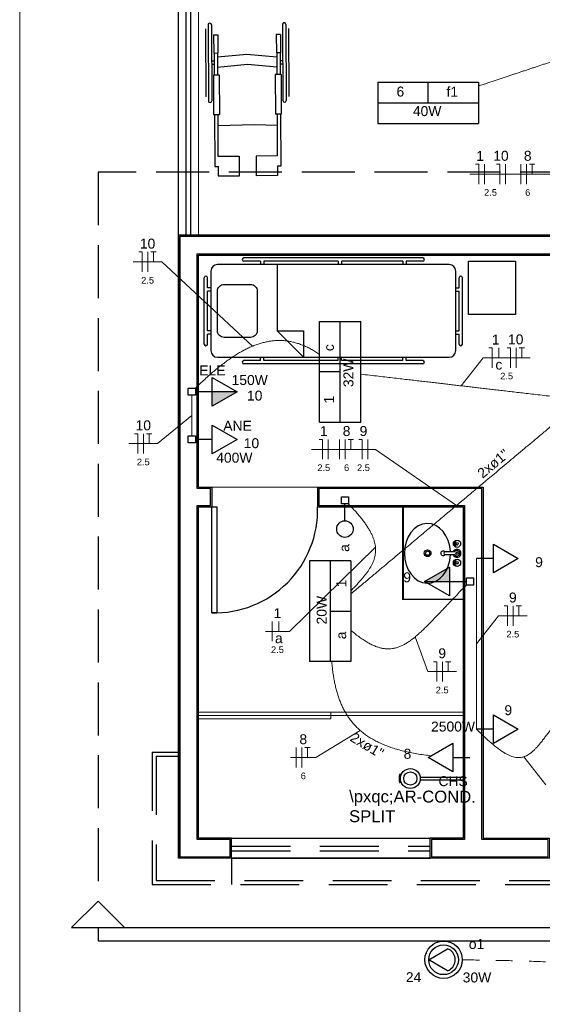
# Model space of a CAD drawing. Header units: feet. Extents: x -18 to 1038, y -110 to 48.
# Tile 29 of 199: x -4 to 0, y -9 to -1. Entities that reach past the tile are written whole.
import ezdxf

# ---------------------------------------------------------------- set-up
doc = ezdxf.new("R2010")
doc.units = ezdxf.units.FT
doc.header["$MEASUREMENT"] = 0
for name, pattern in [('HIDDEN', [0.9525, 0.635, -0.3175]), ('JIS_02_1.2', [0.25, 0.125, -0.125]), ('JIS_02_4.0', [0.55, 0.4, -0.15])]:
    doc.linetypes.add(name, pattern=pattern)
doc.layers.get('0').update_dxf_attribs({"color": 251})
for name, color, linetype, lineweight in [('0.1', 1, 'Continuous', 9), ('02', 2, 'Continuous', 20), ('DI-Cortes', 1, 'JIS_02_4.0', 30), ('EL-Condutos', 4, 'Continuous', 5), ('EL-Fios (Fase 1)', 7, 'Continuous', 5), ('EL-Fios (Fase 2)', 7, 'Continuous', 5), ('EL-Fios (Fase 3)', 7, 'Continuous', 5), ('EL-Fios (Neutro)', 7, 'Continuous', 5), ('EL-Fios (Retorno)', 7, 'Continuous', 5), ('EL-Fios (Terra)', 7, 'Continuous', 5), ('EL-Textos conduto', 7, 'Continuous', 5), ('EL-Textos fios', 7, 'Continuous', 5), ('Textos', 7, 'Continuous', 5)]:
    doc.layers.add(name, color=color, linetype=linetype, lineweight=lineweight)
for name, color, linetype in [('1', 1, 'Continuous'), ('100_IMPIANTI', 251, 'Continuous'), ('AR-SAN', 1, 'Continuous'), ('JANELA', 3, 'Continuous'), ('MOBILARIO', 8, 'Continuous'), ('P-SIMBOL', 5, 'Continuous'), ('parede', 5, 'Continuous'), ('porta', 3, 'Continuous'), ('PROJEÇÃO', 6, 'HIDDEN')]:
    doc.layers.add(name, color=color, linetype=linetype)
doc.styles.add('Arial', font='arial.ttf')

msp = doc.modelspace()

# ---------------------------------------------------------------- hatches: boundary and pattern name
at = {"layer": 'P-SIMBOL', "linetype": 'Continuous'}
for points in [[(-2.4326, -4.1101), (-2.2451, -4.1101), (-2.4326, -4.2184)], [(-0.6417, -5.5423), (-0.8292, -5.5423), (-0.6417, -5.434)]]:
    msp.add_hatch(color=256, dxfattribs=at).paths.add_polyline_path(points)

# ---------------------------------------------------------------- linework, layer by layer
at = {"linetype": 'Continuous'}
for p, q in [((-2.4832, -1.3722), (-2.4806, -1.8847)), ((-2.4646, -1.3409), (-2.4617, -1.9159)), ((-2.4396, -1.3407), (-2.4367, -1.9157)), ((-1.9021, -1.338), (-1.8992, -1.913)), ((-1.8771, -1.3378), (-1.8742, -1.9128)), ((-1.8582, -1.369), (-1.8556, -1.8815)), ((-2.4227, -1.4169), (-2.3914, -1.4167)), ((-2.4227, -1.4169), (-2.422, -1.5537)), ((-2.3914, -1.4167), (-2.3907, -1.5535)), ((-1.9183, -1.4143), (-1.9495, -1.4145)), ((-1.9495, -1.4145), (-1.9488, -1.5512)), ((-1.9183, -1.4143), (-1.9176, -1.5511)), ((-2.422, -1.5537), (-2.3907, -1.5535)), ((-2.4188, -1.5536), (-2.418, -1.7172)), ((-2.3938, -1.5535), (-2.393, -1.7171)), ((-1.9176, -1.5511), (-1.9488, -1.5512)), ((-1.9457, -1.5512), (-1.9449, -1.7148)), ((-1.9207, -1.5511), (-1.9199, -1.7147)), ((-2.4185, -1.6156), (-2.4382, -1.6157)), ((-2.1724, -1.5648), (-2.3937, -1.5862)), ((-1.9455, -1.5839), (-2.1724, -1.5648)), ((-1.9007, -1.613), (-1.9204, -1.6131)), ((-2.4184, -1.6406), (-2.4381, -1.6407)), ((-2.1665, -1.6414), (-2.3933, -1.6628)), ((-1.9451, -1.6605), (-2.1665, -1.6414)), ((-1.9006, -1.638), (-1.9203, -1.6381)), ((-2.4242, -1.7173), (-2.3805, -1.7171)), ((-2.4242, -1.7173), (-2.4227, -2.0182)), ((-2.3805, -1.7171), (-2.3789, -2.0179)), ((-1.9136, -1.7147), (-1.9574, -1.7149)), ((-1.9574, -1.7149), (-1.9558, -2.0158)), ((-1.9136, -1.7147), (-1.9121, -2.0155)), ((-2.4227, -2.0182), (-2.3789, -2.0179)), ((-2.4164, -2.0181), (-2.4144, -2.411)), ((-2.3914, -2.018), (-2.3898, -2.3312)), ((-1.9121, -2.0155), (-1.9558, -2.0158)), ((-1.9433, -2.0157), (-1.9417, -2.3289)), ((-1.9183, -2.0156), (-1.9163, -2.4084)), ((-2.1132, -2.0961), (-2.391, -2.1039)), ((-1.9429, -2.1016), (-2.1132, -2.0961)), ((-2.3898, -2.3332), (-2.2297, -2.3323)), ((-2.2297, -2.3323), (-2.2289, -2.482)), ((-1.9417, -2.3309), (-2.1018, -2.3317)), ((-2.1018, -2.3317), (-2.1011, -2.4814)), ((-2.4144, -2.411), (-2.3894, -2.4108)), ((-2.3894, -2.4089), (-2.3891, -2.4811)), ((-1.9413, -2.4066), (-1.9409, -2.4788)), ((-1.9163, -2.4084), (-1.9413, -2.4085)), ((-2.3891, -2.4811), (-2.2289, -2.4803)), ((-1.9409, -2.4788), (-2.1011, -2.4796))]:
    msp.add_line(p, q, dxfattribs=at)
for centre, start, end in [((-2.4521, -1.3408), 0.29452, 180.29452), ((-1.8896, -1.3379), 0.29452, 180.29452), ((-2.4492, -1.9158), 180.29452, 0.29452), ((-1.8867, -1.9129), 180.29452, 0.29452)]:
    msp.add_arc(centre, 0.0125, start, end, dxfattribs=at)
at = {"layer": '0.1', "color": 251}
for p, q in [((-1.6372, -4.8294), (-2.4372, -4.8294)), ((-0.5372, -6.5294), (-2.5372, -6.5294)), ((-1.5372, -6.5294), (-1.5372, -6.5794)), ((-0.5372, -6.5544), (-2.5372, -6.5544)), ((-1.5372, -6.5794), (-2.5372, -6.5794))]:
    msp.add_line(p, q, dxfattribs=at)
msp.add_lwpolyline([(2.6628, -8.8294), (-3.8872, -8.8294), (-3.8872, 6.1706)], dxfattribs=at)
at = {"layer": '02', "color": 251}
for p, q in [((-2.6872, -2.9294), (-2.6872, -0.9294)), ((-2.5372, -2.9294), (-2.5372, -0.9294))]:
    msp.add_line(p, q, dxfattribs=at)
at = {"layer": '1', "color": 251}
msp.add_line((-0.5372, -5.6794), (-0.9972, -5.6794), dxfattribs=at)
msp.add_arc((-2.4172, -4.9994), 0.7803, 268.5312, 1.4688, dxfattribs=at)
at = {"layer": 'AR-SAN', "color": 251}
for p, q in [((-0.9972, -4.9794), (-0.9972, -5.6794)), ((-0.9922, -4.9794), (-0.9922, -5.6794))]:
    msp.add_line(p, q, dxfattribs=at)
at = {"layer": 'AR-SAN', "color": 251, "ltscale": 0.02}
for p, q in [((-1.0061, -6.9999), (-1.0153, -6.996)), ((-1.0061, -7.0588), (-1.0153, -7.0627)), ((-0.8637, -7.0194), (-0.5372, -7.0194)), ((-0.8637, -7.0394), (-0.5372, -7.0394)), ((-0.5372, -7.0194), (-0.5372, -7.0394))]:
    msp.add_line(p, q, dxfattribs=at)
for radius in [0.075, 0.05]:
    msp.add_circle((-0.9372, -7.0294), radius, dxfattribs=at)
msp.add_arc((-0.9372, -7.0294), 0.085, 156.8782, 203.1218, dxfattribs=at)
at = {"layer": 'Defpoints', "color": 251}
msp.add_lwpolyline([(-2.6872, 18.1708), (10.8428, 18.1708), (10.8428, 6.7706), (4.9128, 6.7706), (4.9128, 3.7706), (28.8428, 3.7706), (28.8426, -7.6295), (-2.6872, -7.6295), (-2.6872, 3.7706), (2.6128, 3.7706), (2.6128, 6.7706), (-2.6872, 6.7706)], close=True, dxfattribs=at)
at = {"layer": 'DI-Cortes', "color": 251, "linetype": 'JIS_02_4.0'}
for p, q in [((29.4426, -2.4539), (-3.2955, -2.4539)), ((-3.2955, -2.4539), (-3.2955, -7.9541))]:
    msp.add_line(p, q, dxfattribs=at)
at = {"layer": 'DI-Cortes', "color": 251, "linetype": 'Continuous'}
for p, q in [((-3.4955, -8.1541), (-3.2955, -7.9541)), ((-3.2955, -7.9541), (-3.0955, -8.1541)), ((-3.4955, -8.1541), (29.6426, -8.1541)), ((-3.2955, -8.1541), (-3.2955, -8.2541)), ((-3.2955, -8.2541), (29.4426, -8.2541))]:
    msp.add_line(p, q, dxfattribs=at)
at = {"layer": 'EL-Condutos', "linetype": 'Continuous'}
for points in [[(-0.4226, -1.8029), (-0.387, -1.7911), (-0.3529, -1.7797), (-0.3201, -1.7688), (-0.2884, -1.7582), (-0.2578, -1.748), (-0.228, -1.7381), (-0.199, -1.7284), (-0.1707, -1.719), (-0.1428, -1.7097), (-0.1154, -1.7006), (-0.0882, -1.6915), (-0.0612, -1.6825), (-0.0341, -1.6735), (-0.0069, -1.6644), (0.0205, -1.6553), (0.0483, -1.646), (0.0766, -1.6366), (0.1056, -1.6269), (0.1353, -1.617), (0.1659, -1.6068), (0.1975, -1.5963), (0.2303, -1.5854), (0.2643, -1.5741), (0.2998, -1.5622), (0.3367, -1.5499), (0.3753, -1.5371), (0.4158, -1.5236), (0.4581, -1.5095), (0.5024, -1.4947), (0.549, -1.4792)], [(-2.5601, -4.0833), (-2.5246, -4.0491), (-2.4897, -4.0165), (-2.4553, -3.9855), (-2.4214, -3.9562), (-2.3879, -3.9284), (-2.3548, -3.9023), (-2.3222, -3.8779), (-2.2899, -3.8553), (-2.2579, -3.8343), (-2.2263, -3.8151), (-2.195, -3.7976), (-2.164, -3.7819), (-2.1332, -3.7681), (-2.1026, -3.756), (-2.0722, -3.7458), (-2.042, -3.7375), (-2.0119, -3.731), (-1.9819, -3.7265), (-1.9521, -3.7239), (-1.9223, -3.7232), (-1.8925, -3.7245), (-1.8628, -3.7278), (-1.833, -3.7331), (-1.8032, -3.7404), (-1.7734, -3.7498), (-1.7434, -3.7612), (-1.7134, -3.7747), (-1.6832, -3.7904), (-1.6529, -3.8081), (-1.6223, -3.828)], [(-1.3119, -3.9774), (-1.2425, -3.9854), (-1.177, -3.993), (-1.1151, -4.0002), (-1.0565, -4.007), (-1.0009, -4.0135), (-0.9482, -4.0196), (-0.8979, -4.0255), (-0.8498, -4.031), (-0.8037, -4.0364), (-0.7592, -4.0416), (-0.7162, -4.0466), (-0.6742, -4.0514), (-0.6331, -4.0562), (-0.5925, -4.0609), (-0.5522, -4.0656), (-0.5119, -4.0703), (-0.4713, -4.075), (-0.4301, -4.0798), (-0.3882, -4.0846), (-0.3451, -4.0896), (-0.3006, -4.0948), (-0.2545, -4.1002), (-0.2064, -4.1057), (-0.1561, -4.1116), (-0.1034, -4.1177), (-0.0478, -4.1242), (0.0108, -4.131), (0.0727, -4.1382), (0.1382, -4.1458), (0.2076, -4.1538)], [(-2.5872, -4.1369), (-2.5872, -4.1509), (-2.5872, -4.1642), (-2.5872, -4.1768), (-2.5872, -4.1886), (-2.5872, -4.1998), (-2.5872, -4.2105), (-2.5872, -4.2206), (-2.5872, -4.2302), (-2.5872, -4.2395), (-2.5872, -4.2484), (-2.5872, -4.257), (-2.5872, -4.2654), (-2.5872, -4.2737), (-2.5872, -4.2818), (-2.5872, -4.2898), (-2.5872, -4.2979), (-2.5872, -4.306), (-2.5872, -4.3142), (-2.5872, -4.3227), (-2.5872, -4.3313), (-2.5872, -4.3402), (-2.5872, -4.3495), (-2.5872, -4.3591), (-2.5872, -4.3692), (-2.5872, -4.3799), (-2.5872, -4.3911), (-2.5872, -4.4029), (-2.5872, -4.4155), (-2.5872, -4.4288), (-2.5872, -4.4428)], [(-1.3862, -5.6363), (-1.3133, -5.5752), (-1.2445, -5.5176), (-1.1795, -5.4632), (-1.118, -5.4117), (-1.0597, -5.3629), (-1.0043, -5.3165), (-0.9516, -5.2724), (-0.9013, -5.2302), (-0.8529, -5.1898), (-0.8064, -5.1508), (-0.7613, -5.113), (-0.7173, -5.0763), (-0.6743, -5.0402), (-0.6318, -5.0047), (-0.5897, -4.9694), (-0.5475, -4.934), (-0.505, -4.8985), (-0.462, -4.8624), (-0.4181, -4.8257), (-0.373, -4.7879), (-0.3264, -4.7489), (-0.2781, -4.7085), (-0.2277, -4.6663), (-0.175, -4.6222), (-0.1196, -4.5758), (-0.0614, -4.527), (0.0001, -4.4755), (0.0652, -4.4211), (0.134, -4.3635), (0.2069, -4.3024)], [(-1.4053, -4.9554), (-1.3764, -4.9858), (-1.3498, -5.0151), (-1.3255, -5.0433), (-1.3035, -5.0704), (-1.2838, -5.0964), (-1.2663, -5.1216), (-1.2509, -5.1459), (-1.2376, -5.1693), (-1.2263, -5.192), (-1.2171, -5.2141), (-1.2099, -5.2355), (-1.2045, -5.2564), (-1.2011, -5.2768), (-1.1995, -5.2968), (-1.1997, -5.3164), (-1.2016, -5.3357), (-1.2052, -5.3548), (-1.2105, -5.3738), (-1.2174, -5.3927), (-1.2259, -5.4115), (-1.2358, -5.4304), (-1.2473, -5.4493), (-1.2602, -5.4685), (-1.2745, -5.4879), (-1.2901, -5.5075), (-1.307, -5.5276), (-1.3251, -5.5481), (-1.3445, -5.569), (-1.3651, -5.5905), (-1.3867, -5.6127)], [(-0.4372, -6.6576), (-0.4372, -6.5953), (-0.4372, -6.537), (-0.4372, -6.4824), (-0.4372, -6.4313), (-0.4372, -6.3833), (-0.4372, -6.3382), (-0.4372, -6.2956), (-0.4372, -6.2554), (-0.4372, -6.2171), (-0.4372, -6.1806), (-0.4372, -6.1455), (-0.4372, -6.1115), (-0.4372, -6.0784), (-0.4372, -6.0458), (-0.4372, -6.0136), (-0.4372, -5.9814), (-0.4372, -5.9488), (-0.4372, -5.9157), (-0.4372, -5.8818), (-0.4372, -5.8466), (-0.4372, -5.8101), (-0.4372, -5.7718), (-0.4372, -5.7316), (-0.4372, -5.689), (-0.4372, -5.6439), (-0.4372, -5.5959), (-0.4372, -5.5448), (-0.4372, -5.4902), (-0.4372, -5.4319), (-0.4372, -5.3696)], [(-0.5137, -5.569), (-0.5552, -5.6113), (-0.5945, -5.6521), (-0.6319, -5.6912), (-0.6674, -5.7287), (-0.7013, -5.7645), (-0.7335, -5.7985), (-0.7644, -5.8306), (-0.7939, -5.8609), (-0.8223, -5.8891), (-0.8497, -5.9153), (-0.8762, -5.9394), (-0.9019, -5.9613), (-0.9269, -5.981), (-0.9515, -5.9984), (-0.9757, -6.0134), (-0.9997, -6.026), (-1.0236, -6.0361), (-1.0475, -6.0437), (-1.0716, -6.0486), (-1.096, -6.0509), (-1.1208, -6.0504), (-1.1462, -6.0471), (-1.1723, -6.0409), (-1.1993, -6.0318), (-1.2272, -6.0197), (-1.2562, -6.0045), (-1.2865, -5.9862), (-1.3181, -5.9647), (-1.3512, -5.9399), (-1.386, -5.9118)], [(-0.7784, -6.8575), (-0.8346, -6.8507), (-0.8879, -6.8427), (-0.9384, -6.8333), (-0.9863, -6.8227), (-1.0316, -6.8108), (-1.0744, -6.7977), (-1.1147, -6.7833), (-1.1526, -6.7677), (-1.1882, -6.7509), (-1.2216, -6.733), (-1.2528, -6.7138), (-1.2819, -6.6935), (-1.3091, -6.672), (-1.3342, -6.6494), (-1.3575, -6.6257), (-1.379, -6.6009), (-1.3987, -6.575), (-1.4168, -6.548), (-1.4333, -6.52), (-1.4483, -6.4909), (-1.4618, -6.4608), (-1.474, -6.4296), (-1.4849, -6.3975), (-1.4946, -6.3644), (-1.5031, -6.3303), (-1.5105, -6.2952), (-1.517, -6.2592), (-1.5225, -6.2222), (-1.5271, -6.1843), (-1.5309, -6.1455)], [(0.2074, -6.5506), (0.183, -6.5814), (0.1599, -6.6111), (0.1382, -6.6397), (0.1176, -6.6671), (0.0981, -6.6931), (0.0794, -6.7178), (0.0616, -6.7409), (0.0444, -6.7625), (0.0277, -6.7824), (0.0113, -6.8005), (-0.0048, -6.8168), (-0.0207, -6.8311), (-0.0367, -6.8434), (-0.0528, -6.8536), (-0.0692, -6.8617), (-0.086, -6.8674), (-0.1033, -6.8707), (-0.1213, -6.8716), (-0.1401, -6.8699), (-0.1599, -6.8656), (-0.1807, -6.8585), (-0.2027, -6.8487), (-0.226, -6.8359), (-0.2507, -6.8201), (-0.2771, -6.8012), (-0.3051, -6.7792), (-0.335, -6.7539), (-0.3669, -6.7253), (-0.4009, -6.6932), (-0.4372, -6.6576)]]:
    msp.add_spline(points, degree=3, dxfattribs=at)
at = {"layer": 'EL-Condutos', "linetype": 'JIS_02_1.2'}
msp.add_spline([(-0.5404, -8.3978), (-0.2766, -8.402), (-0.0052, -8.4096), (0.2728, -8.4204), (0.5565, -8.4337), (0.8451, -8.4491), (1.1377, -8.4662), (1.4335, -8.4845), (1.7315, -8.5036), (2.0308, -8.523), (2.3307, -8.5423), (2.6302, -8.561), (2.9285, -8.5787), (3.2247, -8.5948), (3.5179, -8.609), (3.8072, -8.6208), (4.0918, -8.6298), (4.3709, -8.6354), (4.6435, -8.6373), (4.9087, -8.635), (5.1657, -8.628), (5.4137, -8.6159), (5.6517, -8.5982), (5.8788, -8.5745), (6.0943, -8.5444), (6.2972, -8.5073), (6.4867, -8.4628), (6.6619, -8.4105), (6.8219, -8.3499), (6.9658, -8.2805), (7.0928, -8.202)], degree=3, dxfattribs=at)
at = {"layer": 'EL-Fios (Fase 1)'}
for p, q in [((-0.377, -2.5426), (-0.377, -2.3926)), ((-0.1037, -2.5426), (-0.1037, -2.3926)), ((-1.5572, -4.6201), (-1.5572, -4.4701)), ((-1.4715, -4.6201), (-1.4715, -4.4701)), ((-1.9803, -5.9937), (-1.9803, -5.8437)), ((-1.7985, -6.9462), (-1.7985, -6.7962))]:
    msp.add_line(p, q, dxfattribs=at)
at = {"layer": 'EL-Fios (Fase 2)'}
for p, q in [((-0.2189, -2.5426), (-0.2189, -2.3926)), ((-2.9188, -3.2054), (-2.9188, -3.0554)), ((-0.1391, -3.9285), (-0.1391, -3.7785)), ((-2.9514, -4.577), (-2.9514, -4.427)), ((-1.2572, -4.6201), (-1.2572, -4.4701)), ((-0.1607, -5.8765), (-0.1607, -5.7265)), ((-0.6942, -6.2976), (-0.6942, -6.1476))]:
    msp.add_line(p, q, dxfattribs=at)
at = {"layer": 'EL-Fios (Fase 3)'}
for p, q in [((-0.0609, -2.5426), (-0.0609, -2.3926)), ((-1.4286, -4.6201), (-1.4286, -4.4701)), ((-1.7556, -6.9462), (-1.7556, -6.7962))]:
    msp.add_line(p, q, dxfattribs=at)
at = {"layer": 'EL-Fios (Neutro)'}
for p, q in [((-0.4448, -2.3926), (-0.4198, -2.3926)), ((-0.4198, -2.5426), (-0.4198, -2.3926)), ((-0.2868, -2.3926), (-0.2618, -2.3926)), ((-0.2618, -2.5426), (-0.2618, -2.3926)), ((-2.9866, -3.0554), (-2.9616, -3.0554)), ((-2.9616, -3.2054), (-2.9616, -3.0554)), ((-0.3436, -3.7785), (-0.3186, -3.7785)), ((-0.3186, -3.9285), (-0.3186, -3.7785)), ((-0.207, -3.7785), (-0.182, -3.7785)), ((-0.182, -3.9285), (-0.182, -3.7785)), ((-3.0193, -4.427), (-2.9943, -4.427)), ((-2.9943, -4.577), (-2.9943, -4.427)), ((-1.6251, -4.4701), (-1.6001, -4.4701)), ((-1.6001, -4.6201), (-1.6001, -4.4701)), ((-1.3251, -4.4701), (-1.3001, -4.4701)), ((-1.3001, -4.6201), (-1.3001, -4.4701)), ((-0.2286, -5.7265), (-0.2036, -5.7265)), ((-0.2036, -5.8765), (-0.2036, -5.7265)), ((-0.7621, -6.1476), (-0.7371, -6.1476)), ((-0.7371, -6.2976), (-0.7371, -6.1476))]:
    msp.add_line(p, q, dxfattribs=at)
at = {"layer": 'EL-Fios (Retorno)'}
for p, q in [((-0.2686, -3.8535), (-0.2686, -3.7785)), ((-1.9303, -5.9187), (-1.9303, -5.8437))]:
    msp.add_line(p, q, dxfattribs=at)
at = {"layer": 'EL-Fios (Terra)'}
for points in [[(-0.018, -2.4676), (-0.018, -2.3926), (-0.038, -2.3926), (0.002, -2.3926)], [(-2.8759, -3.1304), (-2.8759, -3.0554), (-2.8959, -3.0554), (-2.8559, -3.0554)], [(-0.0963, -3.8535), (-0.0963, -3.7785), (-0.1163, -3.7785), (-0.0763, -3.7785)], [(-2.9086, -4.502), (-2.9086, -4.427), (-2.9286, -4.427), (-2.8886, -4.427)], [(-1.3858, -4.5451), (-1.3858, -4.4701), (-1.4058, -4.4701), (-1.3658, -4.4701)], [(-0.1179, -5.8015), (-0.1179, -5.7265), (-0.1379, -5.7265), (-0.0979, -5.7265)], [(-0.6514, -6.2226), (-0.6514, -6.1476), (-0.6714, -6.1476), (-0.6314, -6.1476)], [(-1.7128, -6.8712), (-1.7128, -6.7962), (-1.7328, -6.7962), (-1.6928, -6.7962)]]:
    msp.add_lwpolyline(points, dxfattribs=at)
at = {"layer": 'EL-Textos fios'}
for p, q in [((-0.4877, -2.4676), (0.1975, -2.4676)), ((-3.0295, -3.1304), (-2.8131, -3.1304)), ((-2.1302, -3.7668), (-2.8131, -3.1304)), ((-0.5522, -4.0656), (-0.3865, -3.8535)), ((-0.3865, -3.8535), (-0.0334, -3.8535)), ((-2.5872, -4.2898), (-2.8457, -4.502)), ((-3.0621, -4.502), (-2.8457, -4.502)), ((-1.6825, -4.5451), (-1.1998, -4.5451)), ((-0.5897, -4.9694), (-1.1998, -4.5451)), ((-1.2005, -5.2823), (-1.8493, -5.9187)), ((-0.4372, -6.0136), (-0.2715, -5.8015)), ((-0.2715, -5.8015), (-0.055, -5.8015)), ((-2.0321, -5.9187), (-1.8493, -5.9187)), ((-0.8995, -5.9594), (-0.8049, -6.2226)), ((-0.8049, -6.2226), (-0.5885, -6.2226)), ((-1.3153, -6.6667), (-1.6499, -6.8712)), ((-1.8413, -6.8712), (-1.6499, -6.8712)), ((-0.08, -6.8656), (0.0857, -7.0777))]:
    msp.add_line(p, q, dxfattribs=at)
at = {"layer": 'JANELA', "color": 251}
for points in [[(-2.5472, -3.0694), (1.7028, -3.0694), (1.7028, -2.9394), (-2.6772, -2.9394), (-2.6772, -7.6194), (-2.2972, -7.6194), (-2.2972, -7.4894), (-2.5472, -7.4894), (-2.5472, -4.9694), (-2.4472, -4.9694), (-2.4472, -4.8394), (-2.5472, -4.8394)], [(-0.3972, -4.8394), (-1.6272, -4.8394), (-1.6272, -4.9694), (-0.5272, -4.9694), (-0.5272, -7.4894), (-0.7772, -7.4894), (-0.7772, -7.6194), (0.1028, -7.6194), (0.1028, -7.4894), (-0.3972, -7.4894)]]:
    msp.add_lwpolyline(points, close=True, dxfattribs=at)
at = {"layer": 'MOBILARIO', "color": 251}
for p, q in [((-0.8437, -3.1), (-2.1937, -3.1)), ((-0.6437, -3.15), (-2.3937, -3.15)), ((-2.0687, -3.125), (-2.1937, -3.125)), ((-2.0687, -3.125), (-2.0687, -3.15)), ((-1.4812, -3.125), (-2.0437, -3.125)), ((-2.0437, -3.125), (-2.0437, -3.15)), ((-1.9437, -3.15), (-1.9437, -3.65)), ((-1.4812, -3.125), (-1.4812, -3.15)), ((-0.9937, -3.125), (-1.4562, -3.125)), ((-1.4562, -3.125), (-1.4562, -3.15)), ((-0.9937, -3.125), (-0.9937, -3.15)), ((-0.8437, -3.125), (-0.9687, -3.125)), ((-0.9687, -3.125), (-0.9687, -3.15)), ((-2.4937, -3.75), (-2.4937, -3.25)), ((-2.4687, -3.325), (-2.4687, -3.25)), ((-2.4437, -3.2), (-2.4437, -3.8)), ((-0.5937, -3.8), (-0.5937, -3.2)), ((-0.5687, -3.325), (-0.5687, -3.25)), ((-0.5437, -3.75), (-0.5437, -3.25)), ((-2.4437, -3.325), (-2.4687, -3.325)), ((-0.5937, -3.325), (-0.5687, -3.325)), ((-2.4687, -3.65), (-2.4687, -3.35)), ((-2.4437, -3.35), (-2.4687, -3.35)), ((-0.5937, -3.35), (-0.5687, -3.35)), ((-0.5687, -3.65), (-0.5687, -3.35)), ((-2.4437, -3.65), (-2.4687, -3.65)), ((-2.4687, -3.75), (-2.4687, -3.675)), ((-2.4437, -3.675), (-2.4687, -3.675)), ((-1.9437, -3.65), (-1.7437, -3.85)), ((-1.9437, -3.65), (-1.7437, -3.65)), ((-1.7437, -3.65), (-1.7437, -3.85)), ((-0.5937, -3.65), (-0.5687, -3.65)), ((-0.5937, -3.675), (-0.5687, -3.675)), ((-0.5687, -3.75), (-0.5687, -3.675)), ((-2.3937, -3.85), (-0.6437, -3.85)), ((-2.0687, -3.875), (-2.0687, -3.85)), ((-2.0437, -3.875), (-2.0437, -3.85)), ((-1.4812, -3.875), (-1.4812, -3.85)), ((-1.4562, -3.875), (-1.4562, -3.85)), ((-0.9937, -3.875), (-0.9937, -3.85)), ((-0.9687, -3.875), (-0.9687, -3.85)), ((-2.0687, -3.875), (-2.1937, -3.875)), ((-0.8437, -3.9), (-2.1937, -3.9)), ((-1.4812, -3.875), (-2.0437, -3.875)), ((-0.9937, -3.875), (-1.4562, -3.875)), ((-0.8437, -3.875), (-0.9687, -3.875))]:
    msp.add_line(p, q, dxfattribs=at)
at = {"layer": 'MOBILARIO', "color": 251, "linetype": 'Continuous'}
for p, q in [((-0.5945, -5.2545), (-0.5998, -5.2545)), ((-0.5945, -5.2545), (-0.5998, -5.2545)), ((-0.5944, -5.2595), (-0.5998, -5.2595)), ((-0.5944, -5.2595), (-0.5998, -5.2595)), ((-0.6021, -5.3195), (-0.6748, -5.3195)), ((-0.6021, -5.3195), (-0.6748, -5.3195)), ((-0.6748, -5.3395), (-0.6021, -5.3395)), ((-0.6748, -5.3395), (-0.6021, -5.3395)), ((-0.5945, -5.3995), (-0.5998, -5.3995)), ((-0.5945, -5.3995), (-0.5998, -5.3995)), ((-0.5944, -5.4045), (-0.5998, -5.4045)), ((-0.5944, -5.4045), (-0.5998, -5.4045))]:
    msp.add_line(p, q, dxfattribs=at)
at = {"layer": 'MOBILARIO', "color": 251}
msp.add_lwpolyline([(-0.1428, -3.5283), (-0.4981, -3.5283), (-0.4981, -3.1259), (-0.1428, -3.1259)], close=True, dxfattribs=at)
msp.add_lwpolyline([(-2.3437, -3.3), (-2.1437, -3.3, -0.414214), (-2.0937, -3.35), (-2.0937, -3.35), (-2.0937, -3.65, -0.414214), (-2.1437, -3.7), (-2.1437, -3.7), (-2.3437, -3.7, -0.414214), (-2.3937, -3.65), (-2.3937, -3.65), (-2.3937, -3.35, -0.414214), (-2.3437, -3.3), (-2.3437, -3.3)], format="xyb", dxfattribs=at)
at = {"layer": 'MOBILARIO', "color": 251, "linetype": 'Continuous'}
for centre, radius in [((-0.5848, -5.257), 0.0275), ((-0.5848, -5.257), 0.0275), ((-0.6048, -5.257), 0.00559), ((-0.6048, -5.257), 0.00559), ((-0.5848, -5.257), 0.01), ((-0.5848, -5.257), 0.01), ((-0.8066, -5.3294), 0.025), ((-0.8066, -5.3294), 0.015), ((-0.5848, -5.3295), 0.01), ((-0.5848, -5.3295), 0.01), ((-0.5848, -5.402), 0.0275), ((-0.5848, -5.402), 0.0275), ((-0.6048, -5.402), 0.00559), ((-0.6048, -5.402), 0.00559), ((-0.5848, -5.402), 0.01), ((-0.5848, -5.402), 0.01)]:
    msp.add_circle(centre, radius, dxfattribs=at)
at = {"layer": 'MOBILARIO', "color": 251}
for centre, radius, start, end in [((-2.1937, -3.1125), 0.0125, 90, 270), ((-0.8437, -3.1125), 0.0125, 270, 90), ((-2.3937, -3.2), 0.05, 90, 180), ((-0.6437, -3.2), 0.05, 0, 90), ((-2.4812, -3.25), 0.0125, 0, 180), ((-0.5562, -3.25), 0.0125, 0, 180), ((-2.4812, -3.75), 0.0125, 180, 0), ((-0.5562, -3.75), 0.0125, 180, 0), ((-2.3937, -3.8), 0.05, 180, 270), ((-0.6437, -3.8), 0.05, 270, 0), ((-2.1937, -3.8875), 0.0125, 90, 270), ((-0.8437, -3.8875), 0.0125, 270, 90)]:
    msp.add_arc(centre, radius, start, end, dxfattribs=at)
at = {"layer": 'MOBILARIO', "color": 251, "linetype": 'Continuous'}
for centre, radius, start, end in [((-0.5848, -5.257), 0.02, 106.2342, 163.9047), ((-0.5848, -5.257), 0.02, 106.2342, 163.9047), ((-0.5848, -5.257), 0.02, 196.12, 254.0884), ((-0.5848, -5.257), 0.02, 196.12, 254.0884), ((-0.6895, -5.3293), 0.0175, 33.86539, 324.20329), ((-0.6895, -5.3293), 0.0175, 33.86539, 324.20329), ((-0.6748, -5.3295), 0.01, 90, 270), ((-0.6748, -5.3295), 0.01, 90, 270), ((-0.5848, -5.3295), 0.03, 199.6514, 160.3603), ((-0.5848, -5.3295), 0.03, 199.6514, 160.3603), ((-0.5848, -5.3295), 0.02, 210.3431, 149.7554), ((-0.5848, -5.3295), 0.02, 210.3431, 149.7554), ((-0.5848, -5.402), 0.02, 106.4413, 164.0789), ((-0.5848, -5.402), 0.02, 106.4413, 164.0789), ((-0.5848, -5.402), 0.02, 195.2407, 254.2093), ((-0.5848, -5.402), 0.02, 195.2407, 254.2093)]:
    msp.add_arc(centre, radius, start, end, dxfattribs=at)
msp.add_ellipse((-0.8082, -5.3298), major_axis=(0, -0.2257), ratio=0.76869, start_param=1.616237, end_param=7.810769, dxfattribs=at)
at = {"layer": 'P-SIMBOL'}
for p, q in [((-1.1814, -1.7737), (-1.1814, -2.085)), ((-1.1814, -1.7737), (-0.4229, -1.7737)), ((-0.8022, -1.9294), (-0.8022, -1.7737)), ((-0.4229, -1.7737), (-0.4229, -2.085)), ((-1.1814, -1.9294), (-0.4229, -1.9294)), ((-1.1814, -2.085), (-0.4229, -2.085)), ((-1.6228, -3.5801), (-1.3115, -3.5801)), ((-1.6228, -4.3386), (-1.6228, -3.5801)), ((-1.4672, -4.3386), (-1.4672, -3.5801)), ((-1.3115, -4.3386), (-1.3115, -3.5801)), ((-2.4326, -4.0019), (-2.2451, -4.1101)), ((-2.4326, -4.2184), (-2.4326, -4.0019)), ((-1.4672, -3.9594), (-1.6228, -3.9594)), ((-2.6137, -4.1366), (-2.6137, -4.0836)), ((-2.6137, -4.0836), (-2.5606, -4.0836)), ((-2.5606, -4.0836), (-2.5606, -4.1366)), ((-2.5606, -4.1366), (-2.6137, -4.1366)), ((-2.4326, -4.1101), (-2.5606, -4.1101)), ((-2.2451, -4.1101), (-2.4326, -4.1101)), ((-2.2451, -4.1101), (-2.4326, -4.2184)), ((-2.4326, -4.3613), (-2.2451, -4.4696)), ((-2.4326, -4.5778), (-2.4326, -4.3613)), ((-1.6228, -4.3386), (-1.3115, -4.3386)), ((-2.6137, -4.4961), (-2.6137, -4.4431)), ((-2.6137, -4.4431), (-2.5606, -4.4431)), ((-2.5606, -4.4431), (-2.5606, -4.4961)), ((-2.5606, -4.4961), (-2.6137, -4.4961)), ((-2.4326, -4.4696), (-2.5606, -4.4696)), ((-2.2451, -4.4696), (-2.4326, -4.5778)), ((-1.4575, -4.9028), (-1.4044, -4.9028)), ((-1.4575, -4.9559), (-1.4575, -4.9028)), ((-1.4044, -4.9028), (-1.4044, -4.9559)), ((-1.4044, -4.9559), (-1.4575, -4.9559)), ((-1.4309, -5.0844), (-1.4309, -4.9559)), ((-0.3092, -5.2614), (-0.1217, -5.3696)), ((-0.3092, -5.4779), (-0.3092, -5.2614)), ((-1.6978, -5.3876), (-1.6978, -6.1461)), ((-1.3865, -5.3876), (-1.6978, -5.3876)), ((-1.5422, -5.3876), (-1.5422, -6.1461)), ((-1.3865, -5.3876), (-1.3865, -6.1461)), ((-0.3092, -5.3696), (-0.4372, -5.3696)), ((-0.1217, -5.3696), (-0.3092, -5.4779)), ((-0.8292, -5.5423), (-0.6417, -5.434)), ((-0.6417, -5.434), (-0.6417, -5.6505)), ((-0.8292, -5.5423), (-0.6417, -5.5423)), ((-0.6417, -5.6505), (-0.8292, -5.5423)), ((-0.6417, -5.5423), (-0.5137, -5.5423)), ((-0.5137, -5.5688), (-0.5137, -5.5158)), ((-0.5137, -5.5158), (-0.4606, -5.5158)), ((-0.4606, -5.5688), (-0.5137, -5.5688)), ((-0.4606, -5.5158), (-0.4606, -5.5688)), ((-1.5422, -5.7669), (-1.3865, -5.7669)), ((-1.3865, -6.1461), (-1.6978, -6.1461)), ((-0.3092, -6.5493), (-0.1217, -6.6576)), ((-0.3092, -6.7658), (-0.3092, -6.5493)), ((-0.3092, -6.6576), (-0.4372, -6.6576)), ((-0.1217, -6.6576), (-0.3092, -6.7658)), ((-0.8027, -6.8714), (-0.6152, -6.7632)), ((-0.6152, -6.7632), (-0.6152, -6.9797)), ((-0.6152, -6.9797), (-0.8027, -6.8714)), ((-0.6152, -6.8714), (-0.4872, -6.8714)), ((-0.7985, -8.3971), (-0.6555, -8.3141)), ((-0.6555, -8.4796), (-0.7985, -8.3971))]:
    msp.add_line(p, q, dxfattribs=at)
msp.add_lwpolyline([(-0.6554, -8.4797), (-0.6446, -8.4748), (-0.6345, -8.4686), (-0.6253, -8.461), (-0.6173, -8.4522), (-0.6105, -8.4424), (-0.6051, -8.4319), (-0.6011, -8.4206), (-0.5987, -8.409), (-0.5979, -8.3971), (-0.5987, -8.3852), (-0.6011, -8.3736), (-0.6051, -8.3624), (-0.6105, -8.3518), (-0.6173, -8.342), (-0.6253, -8.3333), (-0.6345, -8.3257), (-0.6446, -8.3194), (-0.6554, -8.3145)], dxfattribs=at)
for centre, radius in [((-1.4309, -5.1469), 0.0625), ((-0.686, -8.3971), 0.1412), ((-0.686, -8.3971), 0.1125)]:
    msp.add_circle(centre, radius, dxfattribs=at)
at = {"layer": 'parede', "color": 251}
for p, q in [((1.7128, -2.9294), (-2.6872, -2.9294)), ((-2.5372, -3.0794), (1.7128, -3.0794)), ((-2.4372, -4.8294), (-2.4372, -4.9794)), ((-0.7872, -7.6294), (-0.7872, -7.4794))]:
    msp.add_line(p, q, dxfattribs=at)
for points in [[(-2.6872, -2.9294), (-2.6872, -7.6294)], [(-2.5372, -4.8294), (-2.5372, -3.0794)], [(-2.5372, -4.8294), (-2.4372, -4.8294)], [(-1.6372, -4.8294), (-0.3872, -4.8294), (-0.3872, -7.4794), (0.1128, -7.4794), (0.1128, -7.6294), (-0.7872, -7.6294)], [(-1.6372, -4.8294), (-1.6372, -4.9794)], [(-2.2872, -7.4794), (-2.5372, -7.4794), (-2.5372, -4.9794)], [(-2.5372, -4.9794), (-2.4372, -4.9794)], [(-1.6372, -4.9794), (-0.5372, -4.9794), (-0.5372, -7.4794), (-0.7872, -7.4794)], [(-2.2872, -7.6294), (-2.2872, -7.4794)], [(-2.2872, -7.6294), (-2.6872, -7.6294)]]:
    msp.add_lwpolyline(points, dxfattribs=at)
at = {"layer": 'porta', "color": 251}
for p, q in [((-2.6322, -0.9294), (-2.6322, -2.9294)), ((-2.5972, -0.9294), (-2.5972, -2.9294)), ((-2.2872, -7.4794), (-0.7872, -7.4794)), ((-2.2872, -7.6294), (-0.7872, -7.6294))]:
    msp.add_line(p, q, dxfattribs=at)
msp.add_lwpolyline([(-2.4372, -5.7794), (-2.4372, -4.9794), (-2.3972, -4.9794), (-2.3972, -5.7794)], close=True, dxfattribs=at)
at = {"layer": 'PROJEÇÃO', "color": 251, "ltscale": 0.7}
for p, q in [((-2.2872, -7.5394), (-0.7872, -7.5394)), ((-2.2872, -7.5744), (-0.7872, -7.5744)), ((-2.2872, -7.6294), (-2.2872, -7.8295))]:
    msp.add_line(p, q, dxfattribs=at)
for points in [[(-2.8872, -6.8295), (-2.6872, -6.8295)], [(-2.8872, -6.8295), (-2.8872, -7.8295), (29.0428, -7.8295), (29.0428, -6.8295), (28.8428, -6.8295)], [(-2.8572, -6.8595), (-2.8572, -7.7995), (29.0128, -7.7995), (29.0128, -6.8595), (28.8428, -6.8595)], [(-2.8572, -6.8595), (-2.6872, -6.8595)]]:
    msp.add_lwpolyline(points, dxfattribs=at)

# ---------------------------------------------------------------- texts
at = {"layer": '100_IMPIANTI', "insert": (-1.3992, -7.1186), "char_height": 0.09, "width": 5.051938, "attachment_point": 1, "rotation": 359.80031, "style": 'Arial'}
msp.add_mtext('\\\\pxqc;AR-COND.\\PSPLIT', dxfattribs=at)
at = {"layer": 'EL-Textos conduto', "char_height": 0.075, "width": 0.54032, "attachment_point": 8, "line_spacing_factor": 0.6, "style": 'Arial'}
for insert, rotation in [((-0.2863, -4.6824), 39.94089), ((-1.2842, -6.8118), 329.00871)]:
    msp.add_mtext('2xø1"', dxfattribs=dict(at, insert=insert, rotation=rotation))
at = {"layer": 'EL-Textos fios', "attachment_point": 8, "line_spacing_factor": 0.6, "style": 'Arial'}
for s, insert, char_height, width in [('1', (-0.4109, -2.3679), 0.075, 0.116502), ('10', (-0.2529, -2.3679), 0.075, 0.233003), ('8', (-0.0509, -2.3679), 0.075, 0.116502), ('2.5', (-0.3319, -2.6316), 0.05, 0.194131), ('6', (-0.0509, -2.6316), 0.05, 0.077668), ('10', (-2.9213, -3.0307), 0.075, 0.233003), ('2.5', (-2.9213, -3.2944), 0.05, 0.194131), ('1', (-0.293, -3.7537), 0.075, 0.116502), ('10', (-0.1416, -3.7537), 0.075, 0.233003), ('c', (-0.2686, -3.9435), 0.075, 0.10484), ('2.5', (-0.2099, -4.0175), 0.05, 0.194131), ('10', (-2.9539, -4.4022), 0.075, 0.233003), ('1', (-1.5911, -4.4453), 0.075, 0.116502), ('8', (-1.4186, -4.4453), 0.075, 0.116502), ('9', (-1.2911, -4.4453), 0.075, 0.116502), ('2.5', (-2.9539, -4.666), 0.05, 0.194131), ('2.5', (-1.5911, -4.7091), 0.05, 0.194131), ('6', (-1.4186, -4.7091), 0.05, 0.077668), ('2.5', (-1.2911, -4.7091), 0.05, 0.194131), ('9', (-0.1632, -5.7017), 0.075, 0.116502), ('1', (-1.9407, -5.8189), 0.075, 0.116502), ('a', (-1.9303, -6.0087), 0.075, 0.116502), ('2.5', (-0.1632, -5.9655), 0.05, 0.194131), ('2.5', (-1.9407, -6.0827), 0.05, 0.194131), ('9', (-0.6967, -6.1228), 0.075, 0.116502), ('2.5', (-0.6967, -6.3866), 0.05, 0.194131), ('8', (-1.7456, -6.7715), 0.075, 0.116502), ('6', (-1.7456, -7.0352), 0.05, 0.077668)]:
    msp.add_mtext(s, dxfattribs=dict(at, insert=insert, char_height=char_height, width=width))
at = {"layer": 'Textos', "char_height": 0.075, "attachment_point": 8, "line_spacing_factor": 0.6, "style": 'Arial'}
for s, insert, width in [('6', (-1.0127, -1.8831), 0.116502), ('f1', (-0.6202, -1.8831), 0.174695), ('40W', (-0.8103, -2.0306), 0.430793), ('ELE', (-2.4319, -3.9868), 0.396151), ('150W', (-2.1503, -4.0602), 0.547294), ('10', (-2.1126, -4.1778), 0.233003), ('ANE', (-2.2419, -4.4045), 0.431021), ('10', (-2.1371, -4.537), 0.233003), ('400W', (-2.2662, -4.6467), 0.547294), ('9', (0.0345, -5.435), 0.116502), ('9', (-0.9617, -5.5496), 0.116502), ('9', (-0.1975, -6.552), 0.116502), ('2500W', (-0.6148, -6.6757), 0.663796), ('8', (-0.9588, -6.8811), 0.116502), ('CHS', (-0.6143, -7.088), 0.442569), ('o1', (-0.4373, -8.3169), 0.233003), ('24', (-0.9128, -8.5662), 0.233003), ('30W', (-0.434, -8.5694), 0.430793)]:
    msp.add_mtext(s, dxfattribs=dict(at, insert=insert, width=width))
at = {"layer": 'Textos', "char_height": 0.075, "rotation": 90.00021, "line_spacing_factor": 0.6, "style": 'Arial'}
for s, insert, width, attachment_point in [('c', (-1.5134, -3.7774), 0.10484, 8), ('32W', (-1.3659, -3.9675), 0.430793, 8), ('1', (-1.5134, -4.1699), 0.116502, 8), ('a', (-1.3972, -5.2604), 0.116502, 9), ('1', (-1.4209, -5.5564), 0.116502, 8), ('20W', (-1.5684, -5.7587), 0.430793, 8), ('a', (-1.4209, -5.9489), 0.116502, 8)]:
    msp.add_mtext(s, dxfattribs=dict(at, insert=insert, width=width, attachment_point=attachment_point))

doc.saveas('drawing.dxf')
